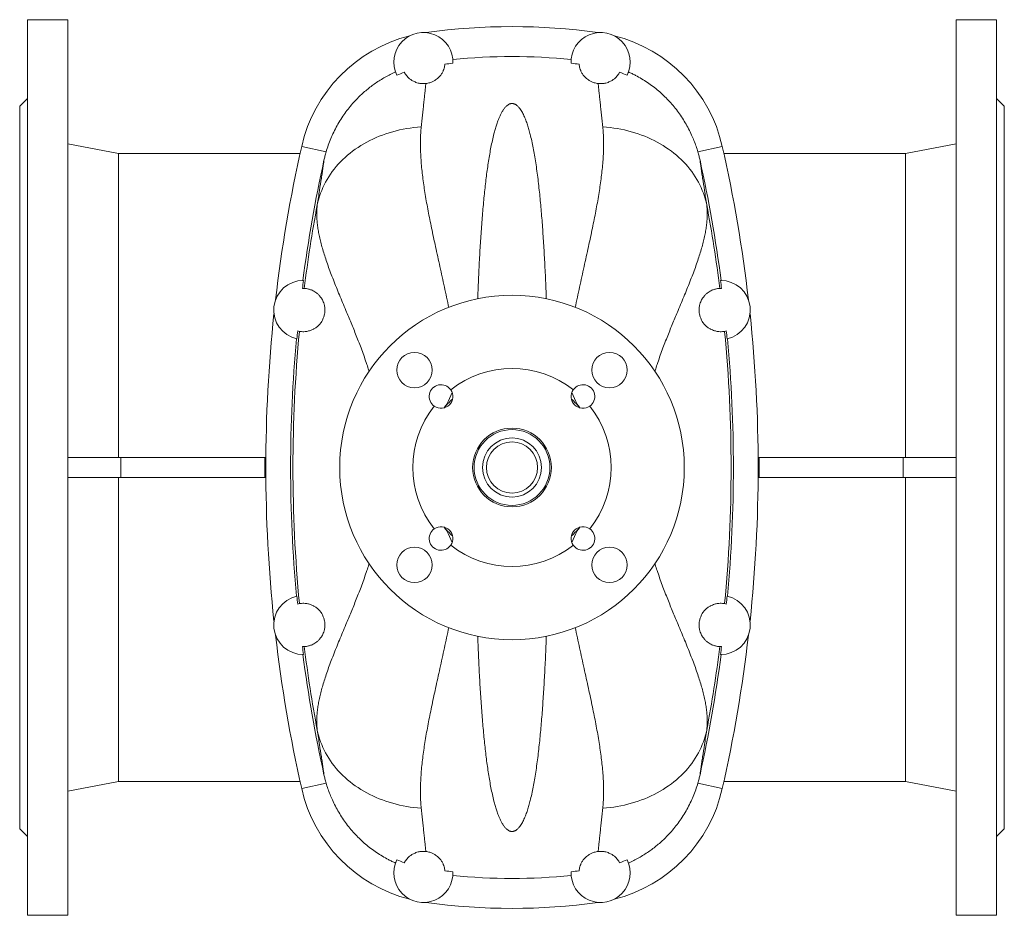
# Model space of a CAD drawing. Header units: millimetres. Extents: x -542 to 561, y 3 to 1490.
# Tile 1 of 8: x -542 to -42, y 3 to 458. Entities that reach past the tile are written whole.
import ezdxf

# ---------------------------------------------------------------- set-up
doc = ezdxf.new("R2010")
doc.units = ezdxf.units.MM

msp = doc.modelspace()

# ---------------------------------------------------------------- linework, layer by layer
at = {"color": 7, "linetype": 'Continuous', "lineweight": 15}
for p, q in [((-517.34, 457.64), (-537.84, 457.64)), ((-537.84, 457.64), (-537.84, 2.64)), ((-517.34, 457.64), (-517.34, 2.64)), ((-45.84, 457.64), (-66.34, 457.64)), ((-66.34, 457.64), (-66.34, 2.64)), ((-45.84, 457.64), (-45.84, 2.64)), ((-537.84, 417.64), (-541.84, 413.64)), ((-41.84, 413.64), (-45.84, 417.64)), ((-541.84, 413.64), (-541.84, 46.64)), ((-41.84, 413.64), (-41.84, 46.64)), ((-491.62, 389.64), (-517.34, 394.64)), ((-66.34, 394.64), (-92.07, 389.64)), ((-399.45, 389.64), (-491.62, 389.64)), ((-491.62, 389.64), (-491.62, 235.14)), ((-92.07, 389.64), (-184.24, 389.64)), ((-92.07, 389.64), (-92.07, 235.14)), ((-324.23, 263.6), (-322.28, 268.3)), ((-259.45, 263.6), (-261.4, 268.3)), ((-517.34, 235.14), (-490.46, 235.14)), ((-490.46, 235.14), (-490.46, 225.14)), ((-490.46, 235.14), (-417.34, 235.14)), ((-417.34, 235.14), (-416.83, 235.14)), ((-166.34, 235.14), (-166.86, 235.14)), ((-93.22, 235.14), (-166.34, 235.14)), ((-93.22, 235.14), (-93.22, 225.14)), ((-66.34, 235.14), (-93.22, 235.14)), ((-517.34, 225.14), (-490.46, 225.14)), ((-491.62, 225.14), (-491.62, 70.64)), ((-490.46, 225.14), (-417.34, 225.14)), ((-417.34, 225.14), (-416.83, 225.14)), ((-166.34, 225.14), (-166.86, 225.14)), ((-93.22, 225.14), (-166.34, 225.14)), ((-66.34, 225.14), (-93.22, 225.14)), ((-92.07, 225.14), (-92.07, 70.64)), ((-324.23, 196.68), (-322.28, 191.98)), ((-259.45, 196.68), (-261.4, 191.98)), ((-517.34, 65.64), (-491.62, 70.64)), ((-491.62, 70.64), (-399.45, 70.64)), ((-184.24, 70.64), (-92.07, 70.64)), ((-92.07, 70.64), (-66.34, 65.64)), ((-541.84, 46.64), (-537.84, 42.64)), ((-45.84, 42.64), (-41.84, 46.64)), ((-537.84, 2.64), (-517.34, 2.64)), ((-66.34, 2.64), (-45.84, 2.64))]:
    msp.add_line(p, q, dxfattribs=at)
at = {"color": 8, "linetype": 'Continuous', "lineweight": 0}
for p, q in [((-398.64, 393.25), (-386.24, 390.45)), ((-185.04, 393.25), (-197.44, 390.45)), ((-417.34, 235.14), (-417.34, 225.14)), ((-166.34, 235.14), (-166.34, 225.14)), ((-398.64, 67.03), (-386.24, 69.83)), ((-185.04, 67.03), (-197.44, 69.83))]:
    msp.add_line(p, q, dxfattribs=at)
at = {"color": 8, "linetype": 'Continuous', "lineweight": 0, "flags": 128}
for points in [[(-337.93, 403.21), (-339.79, 403.06), (-341.64, 402.86), (-343.48, 402.61), (-345.3, 402.33), (-347.11, 401.99), (-348.9, 401.61), (-350.68, 401.19), (-352.43, 400.72), (-354.16, 400.2), (-355.87, 399.65), (-357.56, 399.05), (-359.22, 398.41), (-360.85, 397.73), (-362.46, 397), (-364.03, 396.24), (-365.57, 395.43), (-367.08, 394.59), (-368.56, 393.71), (-370, 392.79), (-371.4, 391.83), (-372.76, 390.84), (-374.09, 389.81), (-375.37, 388.75), (-376.61, 387.66), (-377.81, 386.53), (-378.96, 385.38), (-380.07, 384.19), (-381.14, 382.97), (-382.15, 381.73), (-383.12, 380.46), (-384.04, 379.16), (-384.91, 377.84), (-385.73, 376.5), (-386.5, 375.13), (-387.21, 373.75), (-387.88, 372.34), (-388.49, 370.92), (-389.05, 369.48), (-389.55, 368.02), (-390, 366.55), (-390.39, 365.06), (-390.73, 363.57)], [(-245.75, 403.21), (-243.89, 403.06), (-242.04, 402.86), (-240.21, 402.61), (-238.38, 402.33), (-236.58, 401.99), (-234.78, 401.61), (-233.01, 401.19), (-231.26, 400.72), (-229.52, 400.2), (-227.81, 399.65), (-226.13, 399.05), (-224.47, 398.41), (-222.83, 397.73), (-221.23, 397), (-219.65, 396.24), (-218.11, 395.43), (-216.6, 394.59), (-215.13, 393.71), (-213.69, 392.79), (-212.29, 391.83), (-210.92, 390.84), (-209.6, 389.81), (-208.32, 388.75), (-207.07, 387.66), (-205.88, 386.53), (-204.72, 385.38), (-203.61, 384.19), (-202.55, 382.97), (-201.53, 381.73), (-200.56, 380.46), (-199.64, 379.16), (-198.77, 377.84), (-197.95, 376.5), (-197.19, 375.13), (-196.47, 373.75), (-195.81, 372.34), (-195.2, 370.92), (-194.64, 369.48), (-194.14, 368.02), (-193.69, 366.55), (-193.29, 365.06), (-192.96, 363.57)], [(-337.93, 57.07), (-339.79, 57.22), (-341.64, 57.42), (-343.48, 57.66), (-345.3, 57.95), (-347.11, 58.29), (-348.9, 58.67), (-350.68, 59.09), (-352.43, 59.56), (-354.16, 60.07), (-355.87, 60.63), (-357.56, 61.23), (-359.22, 61.87), (-360.85, 62.55), (-362.46, 63.28), (-364.03, 64.04), (-365.57, 64.85), (-367.08, 65.69), (-368.56, 66.57), (-370, 67.49), (-371.4, 68.45), (-372.76, 69.44), (-374.09, 70.47), (-375.37, 71.53), (-376.61, 72.62), (-377.81, 73.75), (-378.96, 74.9), (-380.07, 76.09), (-381.14, 77.3), (-382.15, 78.55), (-383.12, 79.82), (-384.04, 81.11), (-384.91, 82.44), (-385.73, 83.78), (-386.5, 85.14), (-387.21, 86.53), (-387.88, 87.94), (-388.49, 89.36), (-389.05, 90.8), (-389.55, 92.26), (-390, 93.73), (-390.39, 95.22), (-390.73, 96.71)], [(-245.75, 57.07), (-243.89, 57.22), (-242.04, 57.42), (-240.21, 57.66), (-238.38, 57.95), (-236.58, 58.29), (-234.78, 58.67), (-233.01, 59.09), (-231.26, 59.56), (-229.52, 60.07), (-227.81, 60.63), (-226.13, 61.23), (-224.47, 61.87), (-222.83, 62.55), (-221.23, 63.28), (-219.65, 64.04), (-218.11, 64.85), (-216.6, 65.69), (-215.13, 66.57), (-213.69, 67.49), (-212.29, 68.45), (-210.92, 69.44), (-209.6, 70.47), (-208.32, 71.53), (-207.07, 72.62), (-205.88, 73.75), (-204.72, 74.9), (-203.61, 76.09), (-202.55, 77.3), (-201.53, 78.55), (-200.56, 79.82), (-199.64, 81.11), (-198.77, 82.44), (-197.95, 83.78), (-197.19, 85.14), (-196.47, 86.53), (-195.81, 87.94), (-195.2, 89.36), (-194.64, 90.8), (-194.14, 92.26), (-193.69, 93.73), (-193.29, 95.22), (-192.96, 96.71)]]:
    msp.add_lwpolyline(points, dxfattribs=at)
at = {"color": 7, "linetype": 'Continuous', "lineweight": 15}
for centre, radius in [((-291.84, 230.14), 87.5), ((-341.34, 279.64), 9), ((-242.34, 279.64), 9), ((-291.84, 230.14), 20), ((-291.84, 230.14), 19.27), ((-291.84, 230.14), 15), ((-291.84, 230.14), 13), ((-341.34, 180.64), 9), ((-242.34, 180.64), 9)]:
    msp.add_circle(centre, radius, dxfattribs=at)
for centre, radius, start, end in [((-336.84, 436.14), 15, 357.4386, 206.5823), ((-291.84, 144.14), 310, 81.9273, 98.0727), ((-246.84, 436.14), 15, 333.4177, 182.5614), ((-325.49, 376.72), 75, 104.074, 167.2663), ((-258.2, 376.72), 75, 12.7337, 75.926), ((-291.84, 144.14), 292.87, 95.8823, 96.6778), ((-291.84, 144.14), 294.77, 84.1487, 95.8513), ((-291.84, 144.14), 292.87, 83.3222, 84.1177), ((323.16, 230.14), 740, 167.26631, 173.39138), ((-906.84, 230.14), 740, 6.60862, 12.73369), ((323.16, 230.14), 727.42, 167.61126, 172.49593), ((-906.84, 230.14), 727.42, 7.50407, 12.38874), ((-397.84, 310.14), 15, 89.645, 257.692), ((323.16, 230.14), 727.14, 172.49293, 172.81135), ((-906.84, 230.14), 727.14, 7.18865, 7.50707), ((-185.84, 310.14), 15, 282.308, 90.355), ((323.16, 230.14), 740, 173.94568, 186.05432), ((-906.84, 230.14), 740, 353.94568, 6.05432), ((323.16, 230.14), 727.42, 174.84113, 185.15887), ((323.16, 230.14), 727.14, 174.52571, 174.84413), ((-906.84, 230.14), 727.14, 5.15587, 5.47429), ((-906.84, 230.14), 727.42, 354.84113, 5.15887), ((-291.84, 230.14), 50.3, 51.745, 128.255), ((-327.9, 266.2), 6, 34.9394, 235.0606), ((-255.78, 266.2), 6, 304.9394, 145.0606), ((-327.9, 266.2), 6, 235.0606, 34.9394), ((-255.78, 266.2), 6, 145.0606, 304.9394), ((-291.84, 230.14), 50.3, 141.745, 218.255), ((-291.84, 230.14), 46, 131.0759, 138.9241), ((-331.62, 266.66), 8, 317.4472, 337.5), ((-291.84, 230.14), 46, 41.0759, 48.9241), ((-252.06, 266.66), 8, 202.5, 222.5528), ((-291.84, 230.14), 50.3, 321.745, 38.255), ((-327.9, 194.08), 6, 325.0606, 124.9394), ((-255.78, 194.08), 6, 55.0606, 214.9394), ((-327.9, 194.08), 6, 124.9394, 325.0606), ((-291.84, 230.14), 46, 221.0759, 228.9241), ((-331.62, 193.62), 8, 22.5, 42.5528), ((-291.84, 230.14), 46, 311.0759, 318.9241), ((-255.78, 194.08), 6, 214.9394, 55.0606), ((-252.06, 193.62), 8, 137.4472, 157.5), ((-291.84, 230.14), 50.3, 231.745, 308.255), ((-397.84, 150.14), 15, 102.308, 270.355), ((323.16, 230.14), 727.14, 185.15587, 185.47429), ((-185.84, 150.14), 15, 269.645, 77.692), ((-906.84, 230.14), 727.14, 354.52571, 354.84413), ((323.16, 230.14), 740, 186.60862, 192.73369), ((-906.84, 230.14), 740, 347.26631, 353.39138), ((323.16, 230.14), 727.14, 187.18865, 187.50707), ((323.16, 230.14), 727.42, 187.50407, 192.38874), ((-906.84, 230.14), 727.42, 347.61126, 352.49593), ((-906.84, 230.14), 727.14, 352.49293, 352.81135), ((-325.49, 83.56), 75, 192.7337, 255.926), ((-258.2, 83.56), 75, 284.074, 347.2663), ((-336.84, 24.14), 15, 153.4177, 2.5614), ((-246.84, 24.14), 15, 177.4386, 26.5823), ((-291.84, 316.14), 292.87, 263.3222, 264.1177), ((-291.84, 316.14), 292.87, 275.8823, 276.6778), ((-291.84, 316.14), 294.77, 264.1487, 275.8513), ((-291.84, 316.14), 310, 261.9273, 278.0727)]:
    msp.add_arc(centre, radius, start, end, dxfattribs=at)
at = {"color": 8, "linetype": 'Continuous', "lineweight": 0}
for centre, start, end in [((323.16, 230.14), 169.41346, 172.80265), ((-906.84, 230.14), 7.19735, 10.58654), ((323.16, 230.14), 174.53441, 185.46559), ((-906.84, 230.14), 354.53441, 5.46559), ((323.16, 230.14), 187.19735, 190.58654), ((-906.84, 230.14), 349.41346, 352.80265)]:
    msp.add_arc(centre, 726.25, start, end, dxfattribs=at)
at = {"color": 7, "linetype": 'Continuous', "lineweight": 15}
for points, knots in [([(-325.9, 435.02), (-325.96, 434.4), (-326.08, 433.72), (-326.42, 432.6), (-326.56, 432.2), (-326.91, 431.39), (-327.12, 430.97), (-327.64, 430.09), (-327.95, 429.64), (-328.52, 428.94), (-328.73, 428.71), (-329.19, 428.23), (-329.45, 427.98), (-330.04, 427.49), (-330.36, 427.24), (-330.91, 426.88), (-331.1, 426.75), (-331.51, 426.51), (-331.74, 426.39), (-332.22, 426.16), (-332.47, 426.04), (-333.01, 425.82), (-333.3, 425.72), (-333.91, 425.53), (-334.23, 425.45), (-334.9, 425.31), (-335.24, 425.25), (-335.58, 425.21)], [0, 0, 0, 0, 0.25, 0.25, 0.375, 0.375, 0.5, 0.5, 0.625, 0.625, 0.6875, 0.6875, 0.75, 0.75, 0.8125, 0.8125, 0.84375, 0.84375, 0.875, 0.875, 0.90625, 0.90625, 0.9375, 0.9375, 0.96875, 0.96875, 1, 1, 1, 1]), ([(-257.79, 435.02), (-257.72, 434.4), (-257.6, 433.72), (-257.26, 432.6), (-257.12, 432.2), (-256.78, 431.39), (-256.57, 430.97), (-256.05, 430.09), (-255.74, 429.64), (-255.17, 428.94), (-254.96, 428.71), (-254.49, 428.23), (-254.23, 427.98), (-253.65, 427.49), (-253.33, 427.24), (-252.78, 426.88), (-252.59, 426.75), (-252.17, 426.51), (-251.95, 426.39), (-251.47, 426.16), (-251.22, 426.04), (-250.67, 425.82), (-250.38, 425.72), (-249.77, 425.53), (-249.46, 425.45), (-248.79, 425.31), (-248.45, 425.25), (-248.11, 425.21)], [0, 0, 0, 0, 0.25, 0.25, 0.375, 0.375, 0.5, 0.5, 0.625, 0.625, 0.6875, 0.6875, 0.75, 0.75, 0.8125, 0.8125, 0.84375, 0.84375, 0.875, 0.875, 0.90625, 0.90625, 0.9375, 0.9375, 0.96875, 0.96875, 1, 1, 1, 1]), ([(-386.24, 390.45), (-385.89, 391.59), (-385.18, 393.89), (-383.88, 397.25), (-382.4, 400.56), (-380.7, 403.82), (-378.81, 407.01), (-376.76, 410.05), (-374.57, 412.94), (-372.23, 415.68), (-369.94, 418.08), (-367.73, 420.17), (-365.63, 421.99), (-363.45, 423.72), (-361.16, 425.38), (-358.76, 426.96), (-356.24, 428.45), (-353.64, 429.84), (-351.85, 430.66), (-350.96, 431.07)], [0, 0, 0, 0, 0.064801, 0.129651, 0.19445, 0.261137, 0.327879, 0.394564, 0.459219, 0.523925, 0.588579, 0.638528, 0.688525, 0.738522, 0.788471, 0.841122, 0.893773, 0.946886, 1, 1, 1, 1]), ([(-346.52, 430.9), (-346.25, 430.41), (-345.91, 429.88), (-345.27, 429.06), (-345.03, 428.78), (-344.48, 428.22), (-344.18, 427.93), (-343.49, 427.36), (-343.1, 427.08), (-342.21, 426.52), (-341.7, 426.25), (-340.8, 425.87), (-340.47, 425.75), (-339.75, 425.52), (-339.35, 425.42), (-338.69, 425.29), (-338.45, 425.26), (-337.96, 425.19), (-337.7, 425.17), (-337.14, 425.14), (-336.84, 425.14), (-336.38, 425.15), (-336.22, 425.16), (-335.9, 425.18), (-335.74, 425.19), (-335.58, 425.21)], [0, 0, 0, 0, 0.25, 0.25, 0.375, 0.375, 0.5, 0.5, 0.625, 0.625, 0.75, 0.75, 0.8125, 0.8125, 0.875, 0.875, 0.90625, 0.90625, 0.9375, 0.9375, 0.96875, 0.96875, 0.984375, 0.984375, 1, 1, 1, 1]), ([(-237.17, 430.9), (-237.44, 430.41), (-237.77, 429.88), (-238.42, 429.06), (-238.66, 428.78), (-239.2, 428.22), (-239.51, 427.93), (-240.2, 427.36), (-240.58, 427.08), (-241.48, 426.52), (-241.98, 426.25), (-242.89, 425.87), (-243.22, 425.75), (-243.94, 425.52), (-244.34, 425.42), (-245, 425.29), (-245.23, 425.26), (-245.72, 425.19), (-245.99, 425.17), (-246.55, 425.14), (-246.84, 425.14), (-247.3, 425.15), (-247.46, 425.16), (-247.78, 425.18), (-247.95, 425.19), (-248.11, 425.21)], [0, 0, 0, 0, 0.25, 0.25, 0.375, 0.375, 0.5, 0.5, 0.625, 0.625, 0.75, 0.75, 0.8125, 0.8125, 0.875, 0.875, 0.90625, 0.90625, 0.9375, 0.9375, 0.96875, 0.96875, 0.984375, 0.984375, 1, 1, 1, 1]), ([(-232.72, 431.07), (-232.11, 430.79), (-230.89, 430.24), (-228.65, 429.11), (-226.03, 427.64), (-223.06, 425.75), (-220.2, 423.71), (-217.46, 421.5), (-214.84, 419.16), (-212.36, 416.66), (-210.01, 414.02), (-207.8, 411.24), (-205.75, 408.34), (-203.85, 405.33), (-202.13, 402.23), (-200.65, 399.19), (-199.4, 396.23), (-198.34, 393.37), (-197.74, 391.42), (-197.44, 390.45)], [0, 0, 0, 0, 0.036197, 0.072394, 0.135453, 0.198705, 0.262058, 0.325413, 0.38867, 0.451732, 0.515468, 0.579397, 0.643426, 0.707458, 0.771394, 0.835134, 0.890079, 0.945054, 1, 1, 1, 1]), ([(-274.42, 315.86), (-274.45, 316.66), (-274.55, 319.31), (-274.73, 323.74), (-274.97, 329.14), (-275.23, 334.33), (-275.5, 339.31), (-275.79, 344.1), (-276.1, 348.82), (-276.43, 353.45), (-276.78, 357.99), (-277.16, 362.45), (-277.57, 366.81), (-278.02, 371.15), (-278.5, 375.46), (-279.04, 379.73), (-279.62, 383.88), (-280.24, 387.84), (-280.9, 391.6), (-281.61, 395.18), (-282.34, 398.36), (-283.06, 401.16), (-283.77, 403.62), (-284.58, 406.01), (-285.34, 407.93), (-286.02, 409.42), (-286.57, 410.51), (-287.2, 411.57), (-287.8, 412.42), (-288.34, 413.09), (-288.79, 413.58), (-289.31, 414.05), (-289.81, 414.4), (-290.25, 414.65), (-290.57, 414.79), (-290.92, 414.91), (-291.33, 415.01), (-291.84, 415.06), (-292.35, 415.01), (-292.75, 414.92), (-293.16, 414.78), (-293.59, 414.57), (-294.13, 414.23), (-294.68, 413.79), (-295.22, 413.25), (-295.68, 412.68), (-296.3, 411.84), (-297.01, 410.71), (-297.77, 409.25), (-298.42, 407.75), (-299.09, 406.03), (-299.76, 404.08), (-300.42, 401.88), (-301.11, 399.31), (-301.82, 396.33), (-302.53, 392.92), (-303.18, 389.4), (-303.78, 385.77), (-304.33, 382.04), (-304.84, 378.22), (-305.32, 374.29), (-305.77, 370.21), (-306.2, 365.96), (-306.6, 361.55), (-306.98, 357.04), (-307.33, 352.43), (-307.66, 347.73), (-307.97, 342.93), (-308.25, 338.05), (-308.52, 333.09), (-308.76, 328.04), (-308.99, 322.87), (-309.16, 318.8), (-309.24, 316.45), (-309.26, 315.87)], [0, 0, 0, 0, 0.009481, 0.03144, 0.053389, 0.075319, 0.095687, 0.116061, 0.136436, 0.156803, 0.177171, 0.197546, 0.217922, 0.238289, 0.259709, 0.281138, 0.302567, 0.323987, 0.344214, 0.364445, 0.384672, 0.399984, 0.415302, 0.430617, 0.445924, 0.453522, 0.461125, 0.468722, 0.476312, 0.480146, 0.483991, 0.48782, 0.49163, 0.493321, 0.495009, 0.496452, 0.497891, 0.499983, 0.502078, 0.503484, 0.504893, 0.507447, 0.510007, 0.514314, 0.518636, 0.522973, 0.527299, 0.537477, 0.547666, 0.557863, 0.568053, 0.581821, 0.595591, 0.60936, 0.628885, 0.648418, 0.667951, 0.687477, 0.706997, 0.726524, 0.746051, 0.765571, 0.786087, 0.80661, 0.827134, 0.84765, 0.868304, 0.888971, 0.909641, 0.930308, 0.950963, 0.972033, 0.993117, 1, 1, 1, 1]), ([(-386.24, 390.45), (-386.44, 389.75), (-386.84, 388.34), (-387.16, 386.92), (-387.33, 386.2)], [0, 0, 0, 0, 0.499634, 1, 1, 1, 1]), ([(-197.44, 390.45), (-197.24, 389.75), (-196.85, 388.34), (-196.52, 386.92), (-196.36, 386.2)], [0, 0, 0, 0, 0.499634, 1, 1, 1, 1]), ([(-399.79, 299.31), (-399.72, 299.3), (-399.6, 299.28), (-399.22, 299.22), (-398.97, 299.19), (-398.34, 299.15), (-397.97, 299.13), (-397.09, 299.16), (-396.58, 299.2), (-395.44, 299.39), (-394.81, 299.54), (-393.76, 299.92), (-393.39, 300.07), (-392.62, 300.45), (-392.22, 300.67), (-391.39, 301.22), (-390.96, 301.54), (-390.3, 302.13), (-390.07, 302.34), (-389.73, 302.7), (-389.62, 302.83), (-389.39, 303.1), (-389.28, 303.24), (-388.93, 303.68), (-388.71, 304), (-388.26, 304.72), (-388.04, 305.12), (-387.73, 305.81), (-387.62, 306.06), (-387.43, 306.57), (-387.35, 306.84), (-387.18, 307.41), (-387.11, 307.7), (-387.02, 308.15), (-386.99, 308.31), (-386.95, 308.62), (-386.93, 308.78), (-386.87, 309.26), (-386.85, 309.57), (-386.84, 310.03), (-386.84, 310.19), (-386.85, 310.49), (-386.85, 310.64), (-386.88, 311.08), (-386.91, 311.36), (-386.98, 311.9), (-387.03, 312.16), (-387.18, 312.9), (-387.31, 313.34), (-387.59, 314.15), (-387.74, 314.52), (-388.06, 315.19), (-388.23, 315.49), (-388.56, 316.06), (-388.74, 316.32), (-389.26, 317.05), (-389.61, 317.45), (-390.3, 318.16), (-390.64, 318.46), (-391.3, 318.99), (-391.62, 319.22), (-392.25, 319.62), (-392.56, 319.79), (-393.14, 320.09), (-393.42, 320.22), (-394.23, 320.54), (-394.71, 320.69), (-395.56, 320.91), (-395.93, 320.98), (-396.55, 321.07), (-396.8, 321.09), (-397.17, 321.12), (-397.3, 321.13), (-397.37, 321.13)], [0, 0, 0, 0, 0.0625, 0.0625, 0.125, 0.125, 0.1875, 0.1875, 0.25, 0.25, 0.3125, 0.3125, 0.34375, 0.34375, 0.375, 0.375, 0.40625, 0.40625, 0.421875, 0.421875, 0.429687, 0.429687, 0.4375, 0.4375, 0.453125, 0.453125, 0.46875, 0.46875, 0.476562, 0.476562, 0.484375, 0.484375, 0.492187, 0.492187, 0.496094, 0.496094, 0.5, 0.5, 0.507812, 0.507812, 0.511719, 0.511719, 0.515625, 0.515625, 0.523437, 0.523437, 0.53125, 0.53125, 0.546875, 0.546875, 0.5625, 0.5625, 0.578125, 0.578125, 0.59375, 0.59375, 0.625, 0.625, 0.65625, 0.65625, 0.6875, 0.6875, 0.71875, 0.71875, 0.75, 0.75, 0.8125, 0.8125, 0.875, 0.875, 0.9375, 0.9375, 1, 1, 1, 1]), ([(-183.9, 299.31), (-183.96, 299.3), (-184.09, 299.28), (-184.46, 299.22), (-184.71, 299.19), (-185.34, 299.15), (-185.72, 299.13), (-186.6, 299.16), (-187.1, 299.2), (-188.24, 299.39), (-188.87, 299.54), (-189.92, 299.92), (-190.29, 300.07), (-191.06, 300.45), (-191.46, 300.67), (-192.3, 301.22), (-192.72, 301.54), (-193.39, 302.13), (-193.61, 302.34), (-193.95, 302.7), (-194.06, 302.83), (-194.29, 303.1), (-194.41, 303.24), (-194.75, 303.68), (-194.98, 304), (-195.43, 304.72), (-195.64, 305.12), (-195.96, 305.81), (-196.06, 306.06), (-196.25, 306.57), (-196.34, 306.84), (-196.5, 307.41), (-196.57, 307.7), (-196.66, 308.15), (-196.69, 308.31), (-196.74, 308.62), (-196.76, 308.78), (-196.81, 309.26), (-196.83, 309.57), (-196.84, 310.03), (-196.84, 310.19), (-196.84, 310.49), (-196.83, 310.64), (-196.81, 311.08), (-196.78, 311.36), (-196.7, 311.9), (-196.66, 312.16), (-196.5, 312.9), (-196.38, 313.34), (-196.09, 314.15), (-195.94, 314.52), (-195.62, 315.19), (-195.46, 315.49), (-195.12, 316.06), (-194.95, 316.32), (-194.42, 317.05), (-194.08, 317.45), (-193.39, 318.16), (-193.05, 318.46), (-192.38, 318.99), (-192.06, 319.22), (-191.43, 319.62), (-191.13, 319.79), (-190.54, 320.09), (-190.26, 320.22), (-189.46, 320.54), (-188.98, 320.69), (-188.13, 320.91), (-187.76, 320.98), (-187.14, 321.07), (-186.89, 321.09), (-186.51, 321.12), (-186.38, 321.13), (-186.32, 321.13)], [0, 0, 0, 0, 0.0625, 0.0625, 0.125, 0.125, 0.1875, 0.1875, 0.25, 0.25, 0.3125, 0.3125, 0.34375, 0.34375, 0.375, 0.375, 0.40625, 0.40625, 0.421875, 0.421875, 0.429687, 0.429687, 0.4375, 0.4375, 0.453125, 0.453125, 0.46875, 0.46875, 0.476562, 0.476562, 0.484375, 0.484375, 0.492187, 0.492187, 0.496094, 0.496094, 0.5, 0.5, 0.507812, 0.507812, 0.511719, 0.511719, 0.515625, 0.515625, 0.523437, 0.523437, 0.53125, 0.53125, 0.546875, 0.546875, 0.5625, 0.5625, 0.578125, 0.578125, 0.59375, 0.59375, 0.625, 0.625, 0.65625, 0.65625, 0.6875, 0.6875, 0.71875, 0.71875, 0.75, 0.75, 0.8125, 0.8125, 0.875, 0.875, 0.9375, 0.9375, 1, 1, 1, 1]), ([(-399.79, 160.97), (-399.72, 160.98), (-399.6, 161), (-399.22, 161.05), (-398.97, 161.09), (-398.34, 161.13), (-397.97, 161.15), (-397.09, 161.12), (-396.58, 161.08), (-395.44, 160.89), (-394.81, 160.74), (-393.76, 160.36), (-393.39, 160.21), (-392.62, 159.83), (-392.22, 159.61), (-391.39, 159.06), (-390.96, 158.74), (-390.3, 158.15), (-390.07, 157.93), (-389.73, 157.57), (-389.62, 157.45), (-389.39, 157.18), (-389.28, 157.04), (-388.93, 156.6), (-388.71, 156.28), (-388.26, 155.56), (-388.04, 155.16), (-387.73, 154.47), (-387.62, 154.22), (-387.43, 153.71), (-387.35, 153.44), (-387.18, 152.87), (-387.11, 152.58), (-387.02, 152.12), (-386.99, 151.97), (-386.95, 151.66), (-386.93, 151.5), (-386.87, 151.02), (-386.85, 150.71), (-386.84, 150.24), (-386.84, 150.09), (-386.85, 149.78), (-386.85, 149.64), (-386.88, 149.2), (-386.91, 148.92), (-386.98, 148.37), (-387.03, 148.12), (-387.18, 147.38), (-387.31, 146.94), (-387.59, 146.13), (-387.74, 145.76), (-388.06, 145.09), (-388.23, 144.79), (-388.56, 144.22), (-388.74, 143.96), (-389.26, 143.23), (-389.61, 142.83), (-390.3, 142.12), (-390.64, 141.82), (-391.3, 141.29), (-391.62, 141.06), (-392.25, 140.66), (-392.56, 140.49), (-393.14, 140.19), (-393.42, 140.06), (-394.23, 139.73), (-394.71, 139.59), (-395.56, 139.37), (-395.93, 139.3), (-396.55, 139.21), (-396.8, 139.19), (-397.17, 139.16), (-397.3, 139.15), (-397.37, 139.15)], [0, 0, 0, 0, 0.0625, 0.0625, 0.125, 0.125, 0.1875, 0.1875, 0.25, 0.25, 0.3125, 0.3125, 0.34375, 0.34375, 0.375, 0.375, 0.40625, 0.40625, 0.421875, 0.421875, 0.429687, 0.429687, 0.4375, 0.4375, 0.453125, 0.453125, 0.46875, 0.46875, 0.476562, 0.476562, 0.484375, 0.484375, 0.492187, 0.492187, 0.496094, 0.496094, 0.5, 0.5, 0.507812, 0.507812, 0.511719, 0.511719, 0.515625, 0.515625, 0.523437, 0.523437, 0.53125, 0.53125, 0.546875, 0.546875, 0.5625, 0.5625, 0.578125, 0.578125, 0.59375, 0.59375, 0.625, 0.625, 0.65625, 0.65625, 0.6875, 0.6875, 0.71875, 0.71875, 0.75, 0.75, 0.8125, 0.8125, 0.875, 0.875, 0.9375, 0.9375, 1, 1, 1, 1]), ([(-183.9, 160.97), (-183.96, 160.98), (-184.09, 161), (-184.46, 161.05), (-184.71, 161.09), (-185.34, 161.13), (-185.72, 161.15), (-186.6, 161.12), (-187.1, 161.08), (-188.24, 160.89), (-188.87, 160.74), (-189.92, 160.36), (-190.29, 160.21), (-191.06, 159.83), (-191.46, 159.61), (-192.3, 159.06), (-192.72, 158.74), (-193.39, 158.15), (-193.61, 157.93), (-193.95, 157.57), (-194.06, 157.45), (-194.29, 157.18), (-194.41, 157.04), (-194.75, 156.6), (-194.98, 156.28), (-195.43, 155.56), (-195.64, 155.16), (-195.96, 154.47), (-196.06, 154.22), (-196.25, 153.71), (-196.34, 153.44), (-196.5, 152.87), (-196.57, 152.58), (-196.66, 152.12), (-196.69, 151.97), (-196.74, 151.66), (-196.76, 151.5), (-196.81, 151.02), (-196.83, 150.71), (-196.84, 150.24), (-196.84, 150.09), (-196.84, 149.78), (-196.83, 149.64), (-196.81, 149.2), (-196.78, 148.92), (-196.7, 148.37), (-196.66, 148.12), (-196.5, 147.38), (-196.38, 146.94), (-196.09, 146.13), (-195.94, 145.76), (-195.62, 145.09), (-195.46, 144.79), (-195.12, 144.22), (-194.95, 143.96), (-194.42, 143.23), (-194.08, 142.83), (-193.39, 142.12), (-193.05, 141.82), (-192.38, 141.29), (-192.06, 141.06), (-191.43, 140.66), (-191.13, 140.49), (-190.54, 140.19), (-190.26, 140.06), (-189.46, 139.73), (-188.98, 139.59), (-188.13, 139.37), (-187.76, 139.3), (-187.14, 139.21), (-186.89, 139.19), (-186.51, 139.16), (-186.38, 139.15), (-186.32, 139.15)], [0, 0, 0, 0, 0.0625, 0.0625, 0.125, 0.125, 0.1875, 0.1875, 0.25, 0.25, 0.3125, 0.3125, 0.34375, 0.34375, 0.375, 0.375, 0.40625, 0.40625, 0.421875, 0.421875, 0.429687, 0.429687, 0.4375, 0.4375, 0.453125, 0.453125, 0.46875, 0.46875, 0.476562, 0.476562, 0.484375, 0.484375, 0.492187, 0.492187, 0.496094, 0.496094, 0.5, 0.5, 0.507812, 0.507812, 0.511719, 0.511719, 0.515625, 0.515625, 0.523437, 0.523437, 0.53125, 0.53125, 0.546875, 0.546875, 0.5625, 0.5625, 0.578125, 0.578125, 0.59375, 0.59375, 0.625, 0.625, 0.65625, 0.65625, 0.6875, 0.6875, 0.71875, 0.71875, 0.75, 0.75, 0.8125, 0.8125, 0.875, 0.875, 0.9375, 0.9375, 1, 1, 1, 1]), ([(-274.42, 144.42), (-274.45, 143.62), (-274.55, 140.97), (-274.73, 136.54), (-274.97, 131.14), (-275.23, 125.95), (-275.5, 120.97), (-275.79, 116.18), (-276.1, 111.46), (-276.43, 106.83), (-276.78, 102.29), (-277.16, 97.83), (-277.57, 93.47), (-278.02, 89.13), (-278.5, 84.82), (-279.04, 80.55), (-279.62, 76.39), (-280.24, 72.44), (-280.9, 68.68), (-281.61, 65.1), (-282.34, 61.92), (-283.06, 59.12), (-283.77, 56.65), (-284.58, 54.27), (-285.34, 52.35), (-286.02, 50.86), (-286.57, 49.77), (-287.2, 48.71), (-287.8, 47.86), (-288.34, 47.19), (-288.79, 46.7), (-289.31, 46.23), (-289.81, 45.88), (-290.25, 45.63), (-290.57, 45.49), (-290.92, 45.37), (-291.33, 45.27), (-291.84, 45.22), (-292.35, 45.27), (-292.75, 45.36), (-293.16, 45.5), (-293.59, 45.71), (-294.13, 46.05), (-294.68, 46.49), (-295.22, 47.03), (-295.68, 47.59), (-296.3, 48.44), (-297.01, 49.57), (-297.77, 51.03), (-298.42, 52.53), (-299.09, 54.25), (-299.76, 56.2), (-300.42, 58.4), (-301.11, 60.97), (-301.82, 63.95), (-302.53, 67.36), (-303.18, 70.88), (-303.78, 74.51), (-304.33, 78.24), (-304.84, 82.06), (-305.32, 85.99), (-305.77, 90.07), (-306.2, 94.32), (-306.6, 98.73), (-306.98, 103.24), (-307.33, 107.85), (-307.66, 112.55), (-307.97, 117.35), (-308.25, 122.23), (-308.52, 127.18), (-308.76, 132.24), (-308.99, 137.41), (-309.16, 141.48), (-309.24, 143.84), (-309.26, 144.42)], [0, 0, 0, 0, 0.009489, 0.031447, 0.053396, 0.075325, 0.095692, 0.116066, 0.136441, 0.156807, 0.177174, 0.197549, 0.217923, 0.23829, 0.25971, 0.281138, 0.302567, 0.323986, 0.344212, 0.364443, 0.384669, 0.39998, 0.415298, 0.430612, 0.445919, 0.453517, 0.46112, 0.468717, 0.476307, 0.48014, 0.483985, 0.487813, 0.491624, 0.493315, 0.495003, 0.496445, 0.497884, 0.499976, 0.502071, 0.503478, 0.504887, 0.50744, 0.510001, 0.514307, 0.518629, 0.522965, 0.527292, 0.53747, 0.547658, 0.557855, 0.568044, 0.581812, 0.595582, 0.60935, 0.628874, 0.648407, 0.66794, 0.687465, 0.706985, 0.726511, 0.746038, 0.765557, 0.786072, 0.806595, 0.827118, 0.847633, 0.868287, 0.888953, 0.909623, 0.930289, 0.950943, 0.972013, 0.993096, 1, 1, 1, 1]), ([(-387.33, 74.08), (-387.16, 73.36), (-386.84, 71.94), (-386.44, 70.53), (-386.24, 69.83)], [0, 0, 0, 0, 0.49964, 1, 1, 1, 1]), ([(-196.36, 74.08), (-196.52, 73.36), (-196.85, 71.94), (-197.24, 70.53), (-197.44, 69.83)], [0, 0, 0, 0, 0.49964, 1, 1, 1, 1]), ([(-350.96, 29.21), (-351.57, 29.49), (-352.79, 30.04), (-355.03, 31.17), (-357.66, 32.64), (-360.62, 34.52), (-363.48, 36.57), (-366.23, 38.78), (-368.84, 41.12), (-371.33, 43.62), (-373.67, 46.26), (-375.88, 49.04), (-377.94, 51.94), (-379.83, 54.95), (-381.56, 58.05), (-383.03, 61.09), (-384.28, 64.05), (-385.35, 66.91), (-385.94, 68.86), (-386.24, 69.83)], [0, 0, 0, 0, 0.036197, 0.072394, 0.135453, 0.198705, 0.262058, 0.325413, 0.38867, 0.451732, 0.515468, 0.579397, 0.643426, 0.707458, 0.771394, 0.835134, 0.890079, 0.945054, 1, 1, 1, 1]), ([(-197.44, 69.83), (-197.8, 68.68), (-198.5, 66.39), (-199.81, 63.03), (-201.29, 59.72), (-202.98, 56.46), (-204.87, 53.27), (-206.92, 50.23), (-209.12, 47.34), (-211.45, 44.6), (-213.74, 42.2), (-215.96, 40.1), (-218.06, 38.28), (-220.23, 36.56), (-222.52, 34.9), (-224.92, 33.32), (-227.45, 31.83), (-230.04, 30.44), (-231.83, 29.62), (-232.72, 29.21)], [0, 0, 0, 0, 0.064801, 0.129651, 0.19445, 0.261137, 0.327879, 0.394564, 0.459219, 0.523925, 0.588579, 0.638528, 0.688525, 0.738522, 0.788471, 0.841122, 0.893773, 0.946886, 1, 1, 1, 1]), ([(-346.52, 29.37), (-346.25, 29.87), (-345.91, 30.4), (-345.27, 31.22), (-345.03, 31.5), (-344.48, 32.06), (-344.18, 32.35), (-343.49, 32.92), (-343.1, 33.2), (-342.21, 33.76), (-341.7, 34.03), (-340.8, 34.41), (-340.47, 34.53), (-339.75, 34.76), (-339.35, 34.86), (-338.69, 34.99), (-338.45, 35.02), (-337.96, 35.09), (-337.7, 35.11), (-337.14, 35.14), (-336.84, 35.14), (-336.38, 35.13), (-336.22, 35.12), (-335.9, 35.1), (-335.74, 35.09), (-335.58, 35.07)], [0, 0, 0, 0, 0.25, 0.25, 0.375, 0.375, 0.5, 0.5, 0.625, 0.625, 0.75, 0.75, 0.8125, 0.8125, 0.875, 0.875, 0.90625, 0.90625, 0.9375, 0.9375, 0.96875, 0.96875, 0.984375, 0.984375, 1, 1, 1, 1]), ([(-325.9, 25.25), (-325.96, 25.88), (-326.08, 26.56), (-326.42, 27.68), (-326.56, 28.07), (-326.91, 28.89), (-327.12, 29.31), (-327.64, 30.18), (-327.95, 30.64), (-328.52, 31.34), (-328.73, 31.57), (-329.19, 32.05), (-329.45, 32.3), (-330.04, 32.79), (-330.36, 33.04), (-330.91, 33.4), (-331.1, 33.52), (-331.51, 33.77), (-331.74, 33.89), (-332.22, 34.12), (-332.47, 34.24), (-333.01, 34.45), (-333.3, 34.56), (-333.91, 34.75), (-334.23, 34.83), (-334.9, 34.97), (-335.24, 35.03), (-335.58, 35.07)], [0, 0, 0, 0, 0.25, 0.25, 0.375, 0.375, 0.5, 0.5, 0.625, 0.625, 0.6875, 0.6875, 0.75, 0.75, 0.8125, 0.8125, 0.84375, 0.84375, 0.875, 0.875, 0.90625, 0.90625, 0.9375, 0.9375, 0.96875, 0.96875, 1, 1, 1, 1]), ([(-257.79, 25.25), (-257.72, 25.88), (-257.6, 26.56), (-257.26, 27.68), (-257.12, 28.07), (-256.78, 28.89), (-256.57, 29.31), (-256.05, 30.18), (-255.74, 30.64), (-255.17, 31.34), (-254.96, 31.57), (-254.49, 32.05), (-254.23, 32.3), (-253.65, 32.79), (-253.33, 33.04), (-252.78, 33.4), (-252.59, 33.52), (-252.17, 33.77), (-251.95, 33.89), (-251.47, 34.12), (-251.22, 34.24), (-250.67, 34.45), (-250.38, 34.56), (-249.77, 34.75), (-249.46, 34.83), (-248.79, 34.97), (-248.45, 35.03), (-248.11, 35.07)], [0, 0, 0, 0, 0.25, 0.25, 0.375, 0.375, 0.5, 0.5, 0.625, 0.625, 0.6875, 0.6875, 0.75, 0.75, 0.8125, 0.8125, 0.84375, 0.84375, 0.875, 0.875, 0.90625, 0.90625, 0.9375, 0.9375, 0.96875, 0.96875, 1, 1, 1, 1]), ([(-237.17, 29.37), (-237.44, 29.87), (-237.77, 30.4), (-238.42, 31.22), (-238.66, 31.5), (-239.2, 32.06), (-239.51, 32.35), (-240.2, 32.92), (-240.58, 33.2), (-241.48, 33.76), (-241.98, 34.03), (-242.89, 34.41), (-243.22, 34.53), (-243.94, 34.76), (-244.34, 34.86), (-245, 34.99), (-245.23, 35.02), (-245.72, 35.09), (-245.99, 35.11), (-246.55, 35.14), (-246.84, 35.14), (-247.3, 35.13), (-247.46, 35.12), (-247.78, 35.1), (-247.95, 35.09), (-248.11, 35.07)], [0, 0, 0, 0, 0.25, 0.25, 0.375, 0.375, 0.5, 0.5, 0.625, 0.625, 0.75, 0.75, 0.8125, 0.8125, 0.875, 0.875, 0.90625, 0.90625, 0.9375, 0.9375, 0.96875, 0.96875, 0.984375, 0.984375, 1, 1, 1, 1])]:
    msp.add_open_spline(points, degree=3, knots=knots, dxfattribs=at)
for points in [[(-346.52, 430.9), (-347.78, 430.45), (-349.02, 429.96), (-350.26, 429.43)], [(-237.17, 430.9), (-235.91, 430.45), (-234.66, 429.96), (-233.43, 429.43)], [(-397.37, 321.13), (-397.67, 321.14), (-397.97, 321.14), (-398.27, 321.13)], [(-186.32, 321.13), (-186.02, 321.14), (-185.72, 321.14), (-185.42, 321.13)], [(-400.67, 299.51), (-400.37, 299.43), (-400.08, 299.37), (-399.79, 299.31)], [(-183.02, 299.51), (-183.31, 299.43), (-183.6, 299.37), (-183.9, 299.31)], [(-400.67, 160.77), (-400.37, 160.85), (-400.08, 160.91), (-399.79, 160.97)], [(-183.02, 160.77), (-183.31, 160.85), (-183.6, 160.91), (-183.9, 160.97)], [(-397.37, 139.15), (-397.67, 139.14), (-397.97, 139.14), (-398.27, 139.15)], [(-186.32, 139.15), (-186.02, 139.14), (-185.72, 139.14), (-185.42, 139.15)], [(-346.52, 29.37), (-347.78, 29.83), (-349.02, 30.32), (-350.26, 30.85)], [(-237.17, 29.37), (-235.91, 29.83), (-234.66, 30.32), (-233.43, 30.85)]]:
    msp.add_open_spline(points, degree=3, dxfattribs=at)
at = {"color": 8, "linetype": 'Continuous', "lineweight": 0}
for points, knots in [([(-337.93, 403.21), (-337.82, 404.3), (-337.59, 406.48), (-337.26, 409.57), (-336.94, 412.53), (-336.64, 415.36), (-336.34, 418.06), (-336.07, 420.61), (-335.81, 423.01), (-335.65, 424.48), (-335.58, 425.21)], [0, 0, 0, 0, 0.124102, 0.248257, 0.372411, 0.496512, 0.622356, 0.748256, 0.874157, 1, 1, 1, 1]), ([(-245.75, 403.21), (-245.86, 404.3), (-246.09, 406.48), (-246.42, 409.57), (-246.74, 412.53), (-247.05, 415.36), (-247.34, 418.06), (-247.62, 420.61), (-247.88, 423.01), (-248.03, 424.48), (-248.11, 425.21)], [0, 0, 0, 0, 0.124102, 0.248257, 0.372411, 0.496512, 0.622356, 0.748256, 0.874157, 1, 1, 1, 1]), ([(-323.97, 311.51), (-324.05, 311.89), (-324.49, 314.05), (-325.32, 317.92), (-326.45, 323.15), (-327.59, 328.34), (-328.73, 333.49), (-329.85, 338.56), (-330.95, 343.54), (-331.97, 348.31), (-332.92, 352.86), (-333.8, 357.22), (-334.62, 361.49), (-335.38, 365.68), (-336.07, 369.79), (-336.68, 373.81), (-337.21, 377.74), (-337.65, 381.65), (-338, 385.54), (-338.24, 389.39), (-338.36, 393.13), (-338.35, 396.68), (-338.22, 400.05), (-338.03, 402.16), (-337.93, 403.21)], [0, 0, 0, 0, 0.010414, 0.058707, 0.106968, 0.1562999, 0.2056648, 0.2550406, 0.304405, 0.3537365, 0.3991817, 0.4446451, 0.4901077, 0.5355518, 0.5810063, 0.6264807, 0.6719542, 0.7174072, 0.7654887, 0.8135972, 0.8617041, 0.9097832, 0.9548918, 1, 1, 1, 1]), ([(-259.72, 311.51), (-259.64, 311.9), (-259.19, 314.05), (-258.37, 317.92), (-257.24, 323.15), (-256.09, 328.34), (-254.95, 333.49), (-253.83, 338.56), (-252.74, 343.54), (-251.71, 348.31), (-250.76, 352.86), (-249.88, 357.22), (-249.06, 361.49), (-248.3, 365.68), (-247.62, 369.79), (-247.01, 373.81), (-246.48, 377.74), (-246.03, 381.65), (-245.68, 385.54), (-245.44, 389.39), (-245.32, 393.13), (-245.33, 396.68), (-245.46, 400.05), (-245.65, 402.16), (-245.75, 403.21)], [0, 0, 0, 0, 0.010348, 0.058644, 0.106908, 0.156243, 0.205612, 0.254991, 0.304358, 0.353693, 0.399141, 0.444608, 0.490073, 0.535521, 0.580978, 0.626456, 0.671932, 0.717388, 0.765473, 0.813585, 0.861695, 0.909777, 0.954889, 1, 1, 1, 1]), ([(-387.33, 386.2), (-387.46, 385.09), (-387.64, 383.77), (-387.92, 381.86), (-387.98, 381.46), (-388.1, 380.64), (-388.16, 380.22), (-388.35, 378.93), (-388.49, 378.03), (-388.93, 375.17), (-389.26, 373.09), (-389.96, 368.59), (-390.33, 366.16), (-390.73, 363.57)], [0, 0, 0, 0, 0.25, 0.25, 0.3125, 0.3125, 0.375, 0.375, 0.5, 0.5, 0.75, 0.75, 1, 1, 1, 1]), ([(-196.36, 386.2), (-196.22, 385.09), (-196.04, 383.77), (-195.77, 381.86), (-195.71, 381.46), (-195.59, 380.64), (-195.52, 380.22), (-195.33, 378.93), (-195.19, 378.03), (-194.75, 375.17), (-194.43, 373.09), (-193.73, 368.59), (-193.35, 366.16), (-192.96, 363.57)], [0, 0, 0, 0, 0.25, 0.25, 0.3125, 0.3125, 0.375, 0.375, 0.5, 0.5, 0.75, 0.75, 1, 1, 1, 1]), ([(-390.73, 363.57), (-390.81, 362.77), (-390.98, 361.18), (-391.02, 358.7), (-390.92, 356.17), (-390.68, 353.59), (-390.3, 350.92), (-389.78, 348.15), (-389.14, 345.29), (-388.37, 342.34), (-387.48, 339.29), (-386.45, 336.08), (-385.28, 332.68), (-383.97, 329.11), (-382.55, 325.42), (-381.05, 321.65), (-379.48, 317.82), (-377.85, 313.91), (-376.31, 310.22), (-374.87, 306.78), (-373.56, 303.62), (-372.24, 300.4), (-370.89, 297.05), (-369.53, 293.57), (-368.16, 289.95), (-366.81, 286.26), (-365.62, 282.76), (-364.82, 280.33), (-364.46, 279.16), (-364.41, 278.99)], [0, 0, 0, 0, 0.042837, 0.085673, 0.126173, 0.166696, 0.207218, 0.247719, 0.288214, 0.32873, 0.369246, 0.409742, 0.453174, 0.496632, 0.540089, 0.583522, 0.625774, 0.668039, 0.71029, 0.741986, 0.773695, 0.805401, 0.837096, 0.870354, 0.903632, 0.936906, 0.970159, 0.995675, 1, 1, 1, 1]), ([(-192.96, 363.57), (-192.87, 362.77), (-192.7, 361.18), (-192.66, 358.7), (-192.76, 356.17), (-193.01, 353.59), (-193.39, 350.92), (-193.9, 348.15), (-194.55, 345.29), (-195.32, 342.34), (-196.21, 339.29), (-197.23, 336.08), (-198.4, 332.68), (-199.72, 329.11), (-201.13, 325.42), (-202.63, 321.65), (-204.2, 317.82), (-205.83, 313.91), (-207.37, 310.22), (-208.81, 306.78), (-210.12, 303.62), (-211.44, 300.4), (-212.79, 297.05), (-214.16, 293.57), (-215.53, 289.95), (-216.87, 286.26), (-218.07, 282.76), (-218.86, 280.34), (-219.22, 279.17), (-219.27, 279.01)], [0, 0, 0, 0, 0.042846, 0.085692, 0.126201, 0.166732, 0.207263, 0.247773, 0.288276, 0.328801, 0.369326, 0.409831, 0.453272, 0.49674, 0.540207, 0.583648, 0.62591, 0.668184, 0.710445, 0.742147, 0.773863, 0.805576, 0.837277, 0.870543, 0.903828, 0.937109, 0.970369, 0.995892, 1, 1, 1, 1]), ([(-390.73, 96.71), (-390.81, 97.51), (-390.98, 99.1), (-391.02, 101.58), (-390.92, 104.11), (-390.68, 106.69), (-390.3, 109.36), (-389.78, 112.13), (-389.14, 114.99), (-388.37, 117.94), (-387.48, 120.99), (-386.45, 124.2), (-385.28, 127.59), (-383.97, 131.17), (-382.55, 134.86), (-381.05, 138.63), (-379.48, 142.46), (-377.85, 146.37), (-376.31, 150.06), (-374.87, 153.5), (-373.56, 156.65), (-372.24, 159.88), (-370.89, 163.23), (-369.53, 166.71), (-368.16, 170.32), (-366.81, 174.02), (-365.62, 177.52), (-364.82, 179.94), (-364.46, 181.11), (-364.41, 181.27)], [0, 0, 0, 0, 0.042844, 0.085687, 0.126194, 0.166723, 0.207252, 0.24776, 0.288261, 0.328784, 0.369307, 0.409809, 0.453248, 0.496713, 0.540178, 0.583617, 0.625876, 0.668148, 0.710406, 0.742108, 0.773821, 0.805533, 0.837232, 0.870496, 0.90378, 0.937059, 0.970317, 0.995838, 1, 1, 1, 1]), ([(-192.96, 96.71), (-192.87, 97.51), (-192.7, 99.1), (-192.66, 101.58), (-192.76, 104.11), (-193.01, 106.69), (-193.39, 109.36), (-193.9, 112.13), (-194.55, 114.99), (-195.32, 117.94), (-196.21, 120.99), (-197.23, 124.2), (-198.4, 127.59), (-199.72, 131.17), (-201.13, 134.86), (-202.63, 138.63), (-204.2, 142.46), (-205.83, 146.37), (-207.37, 150.06), (-208.81, 153.5), (-210.12, 156.65), (-211.44, 159.88), (-212.79, 163.23), (-214.16, 166.71), (-215.53, 170.32), (-216.87, 174.02), (-218.07, 177.52), (-218.87, 179.94), (-219.22, 181.12), (-219.27, 181.29)], [0, 0, 0, 0, 0.042839, 0.085679, 0.126181, 0.166706, 0.207231, 0.247735, 0.288232, 0.32875, 0.369269, 0.409767, 0.453202, 0.496663, 0.540123, 0.583558, 0.625813, 0.66808, 0.710335, 0.742033, 0.773743, 0.805452, 0.837148, 0.870409, 0.903689, 0.936965, 0.970219, 0.995738, 1, 1, 1, 1]), ([(-323.97, 148.75), (-324.05, 148.38), (-324.49, 146.22), (-325.32, 142.36), (-326.45, 137.13), (-327.59, 131.94), (-328.73, 126.79), (-329.85, 121.72), (-330.95, 116.74), (-331.97, 111.97), (-332.92, 107.42), (-333.8, 103.06), (-334.62, 98.79), (-335.38, 94.6), (-336.07, 90.49), (-336.68, 86.47), (-337.21, 82.54), (-337.65, 78.62), (-338, 74.74), (-338.24, 70.89), (-338.36, 67.15), (-338.35, 63.6), (-338.22, 60.23), (-338.03, 58.12), (-337.93, 57.07)], [0, 0, 0, 0, 0.010242, 0.058543, 0.106813, 0.156153, 0.205527, 0.254911, 0.304284, 0.353624, 0.399077, 0.444548, 0.490019, 0.535471, 0.580933, 0.626416, 0.671897, 0.717358, 0.765448, 0.813565, 0.86168, 0.909768, 0.954884, 1, 1, 1, 1]), ([(-259.72, 148.76), (-259.64, 148.38), (-259.19, 146.23), (-258.37, 142.36), (-257.24, 137.13), (-256.09, 131.94), (-254.95, 126.79), (-253.83, 121.72), (-252.74, 116.74), (-251.71, 111.97), (-250.76, 107.42), (-249.88, 103.06), (-249.06, 98.79), (-248.3, 94.6), (-247.62, 90.49), (-247.01, 86.47), (-246.48, 82.54), (-246.03, 78.62), (-245.68, 74.74), (-245.44, 70.89), (-245.32, 67.15), (-245.33, 63.6), (-245.46, 60.23), (-245.65, 58.12), (-245.75, 57.07)], [0, 0, 0, 0, 0.010335, 0.058632, 0.106897, 0.156233, 0.205602, 0.254981, 0.30435, 0.353685, 0.399134, 0.444601, 0.490067, 0.535515, 0.580973, 0.626451, 0.671928, 0.717385, 0.76547, 0.813582, 0.861693, 0.909776, 0.954888, 1, 1, 1, 1]), ([(-387.33, 74.08), (-387.46, 75.19), (-387.64, 76.51), (-387.92, 78.42), (-387.98, 78.82), (-388.1, 79.63), (-388.16, 80.05), (-388.35, 81.35), (-388.49, 82.25), (-388.93, 85.11), (-389.26, 87.19), (-389.96, 91.69), (-390.33, 94.12), (-390.73, 96.71)], [0, 0, 0, 0, 0.25, 0.25, 0.3125, 0.3125, 0.375, 0.375, 0.5, 0.5, 0.75, 0.75, 1, 1, 1, 1]), ([(-196.36, 74.08), (-196.22, 75.19), (-196.04, 76.51), (-195.77, 78.42), (-195.71, 78.82), (-195.59, 79.63), (-195.52, 80.05), (-195.33, 81.35), (-195.19, 82.25), (-194.75, 85.11), (-194.43, 87.19), (-193.73, 91.69), (-193.35, 94.12), (-192.96, 96.71)], [0, 0, 0, 0, 0.25, 0.25, 0.3125, 0.3125, 0.375, 0.375, 0.5, 0.5, 0.75, 0.75, 1, 1, 1, 1]), ([(-337.93, 57.07), (-337.82, 55.98), (-337.59, 53.8), (-337.26, 50.71), (-336.94, 47.74), (-336.64, 44.92), (-336.34, 42.22), (-336.07, 39.67), (-335.81, 37.27), (-335.65, 35.8), (-335.58, 35.07)], [0, 0, 0, 0, 0.124102, 0.248257, 0.372411, 0.496512, 0.622356, 0.748256, 0.874157, 1, 1, 1, 1]), ([(-245.75, 57.07), (-245.86, 55.98), (-246.09, 53.8), (-246.42, 50.71), (-246.74, 47.74), (-247.05, 44.92), (-247.34, 42.22), (-247.62, 39.67), (-247.88, 37.27), (-248.03, 35.8), (-248.11, 35.07)], [0, 0, 0, 0, 0.124102, 0.248257, 0.372411, 0.496512, 0.622356, 0.748256, 0.874157, 1, 1, 1, 1])]:
    msp.add_open_spline(points, degree=3, knots=knots, dxfattribs=at)

doc.saveas('drawing.dxf')
